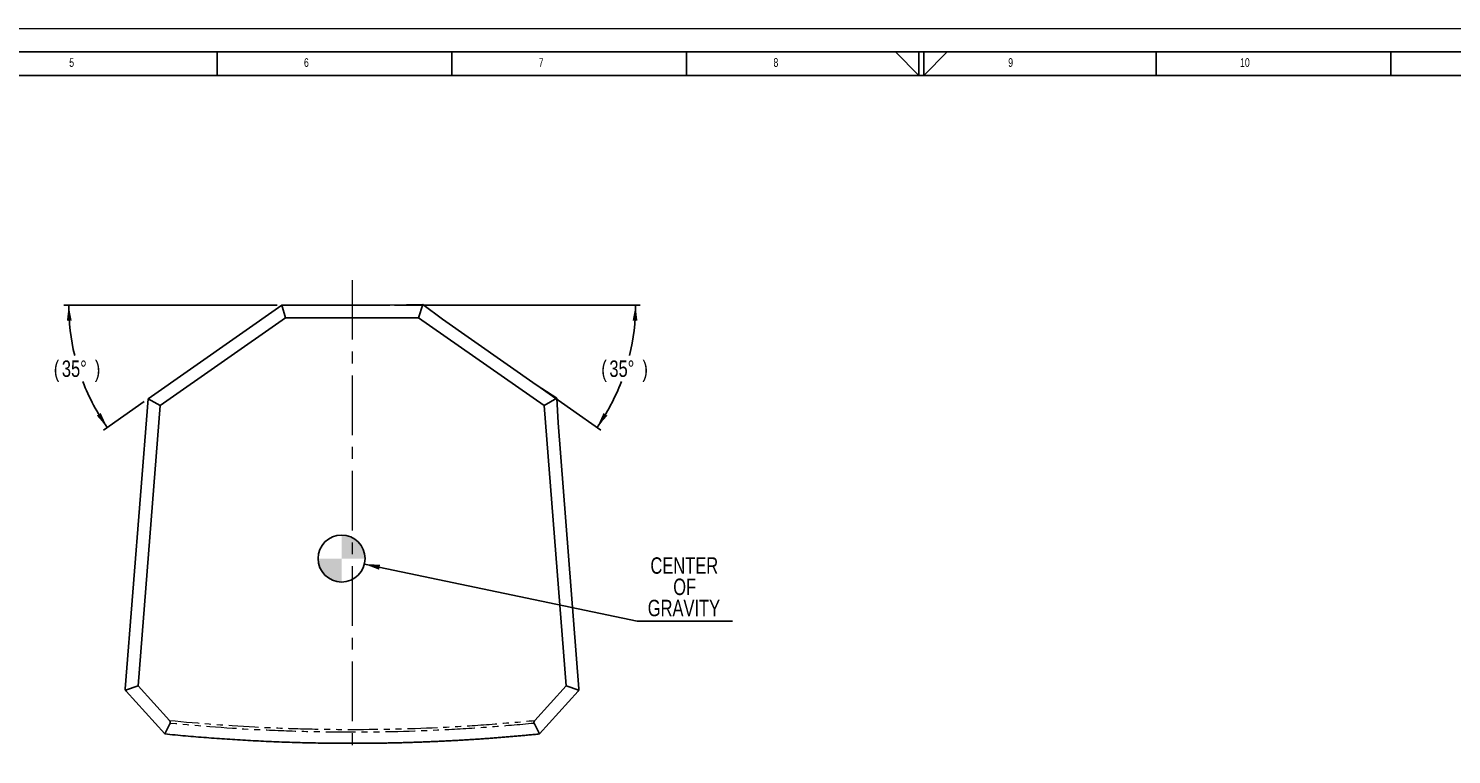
# Model space of a CAD drawing. Header units: millimetres. Extents: x 0 to 841, y 0 to 594.
# Tile 14 of 22: x 235 to 538, y 439 to 594. Entities that reach past the tile are written whole.
import ezdxf

# ---------------------------------------------------------------- set-up
doc = ezdxf.new("R2010")
doc.units = ezdxf.units.MM
doc.linetypes.add('CENTERX2', pattern=[20.32, 12.7, -2.54, 2.54, -2.54])
doc.linetypes.add('PHANTOM', pattern=[12.7, 6.35, -1.27, 1.27, -1.27, 1.27, -1.27])
doc.layers.add('FORMAT', color=7, linetype='Continuous')
doc.layers.add('SLD-0_0', color=7, linetype='Continuous')
doc.styles.add('SLDTEXTSTYLE0', font='TXT', dxfattribs={"width": 0.75})
doc.dimstyles.new('SLDDIMSTYLE1', dxfattribs={"dimtxt": 0.18, "dimasz": 3.302, "dimexe": 0, "dimexo": 0.0625, "dimgap": 0, "dimtad": 0, "dimtih": 1, "dimtoh": 1, "dimdec": 0, "dimrnd": 1e-09, "dimzin": 0, "dimdsep": 46, "dimtxsty": 'Standard', "dimsah": 1, "dimcen": 0.09, "dimadec": 0, "dimazin": 0, "dimtfac": 3.302, "dimtdec": 0, "dimtofl": 0, "dimtmove": 0, "dimatfit": 3, "dimfxl": 1, "dimfrac": 2, "dimtolj": 1, "dimtzin": 0, "dimarcsym": 0})
doc.dimstyles.new('SLDDIMSTYLE2', dxfattribs={"dimtxt": 3.5, "dimasz": 3.302, "dimexe": 0, "dimexo": 0.0625, "dimgap": 0.875, "dimtad": 0, "dimtih": 1, "dimtoh": 1, "dimdec": 4, "dimlfac": 3, "dimzin": 12, "dimdsep": 46, "dimtxsty": 'SLDTEXTSTYLE0', "dimsah": 1, "dimcen": 0.09, "dimazin": 3, "dimtfac": 1, "dimtofl": 0, "dimtmove": 0, "dimatfit": 3, "dimfxl": 1, "dimfrac": 2, "dimtolj": 1, "dimtzin": 12, "dimarcsym": 0})

# ---------------------------------------------------------------- blocks, each defined once
blk = doc.blocks.new('_D_6')
at = {"layer": 'SLD-0_0', "transparency": 16777216}
for p, q in [((288.27, 535.04), (242.9, 535.04)), ((260.01, 514.55), (251.28, 508.45))]:
    blk.add_line(p, q, dxfattribs=at)
for start, end in [(180, 193.6761), (201.0326, 215)]:
    blk.add_arc((289.27, 535.04), 45.37, start, end, dxfattribs=at)
for points in [[(243.9, 535.04), (243.51, 531.72), (244.53, 531.76)], [(252.1, 509.02), (250.74, 512.07), (249.88, 511.52)]]:
    blk.add_solid(points, dxfattribs=at)
at = {"layer": 'SLD-0_0', "transparency": 16777216, "char_height": 3.5, "attachment_point": 1, "style": 'SLDTEXTSTYLE0'}
for s, insert in [('(', (240.72, 523.27)), ('35°', (242.44, 523.27)), (')', (249.47, 523.27))]:
    blk.add_mtext(s, dxfattribs=dict(at, insert=insert))
blk = doc.blocks.new('_D_7')
at = {"layer": 'SLD-0_0', "transparency": 16777216}
for p, q in [((313.29, 535.04), (365.64, 535.04)), ((344.29, 517.52), (357.25, 508.45))]:
    blk.add_line(p, q, dxfattribs=at)
for start, end in [(346.3239, 0), (325, 338.9674)]:
    blk.add_arc((319.27, 535.04), 45.37, start, end, dxfattribs=at)
for points in [[(364.64, 535.04), (364.01, 531.76), (365.03, 531.72)], [(356.43, 509.02), (358.65, 511.52), (357.8, 512.07)]]:
    blk.add_solid(points, dxfattribs=at)
at = {"layer": 'SLD-0_0', "transparency": 16777216, "char_height": 3.5, "attachment_point": 1, "style": 'SLDTEXTSTYLE0'}
for s, insert in [('(', (357.34, 523.27)), ('35°', (359.06, 523.27)), (')', (366.1, 523.27))]:
    blk.add_mtext(s, dxfattribs=dict(at, insert=insert))
blk = doc.blocks.new('SW_NOTE_0_5')
at = {"layer": 'SLD-0_0', "color": 0}
blk.add_line((20.32, 0), (0, 0), dxfattribs=at)
at = {"layer": 'SLD-0_0', "color": 0, "char_height": 3.5, "attachment_point": 2, "style": 'SLDTEXTSTYLE0'}
for s, insert in [('CENTER', (10.03, 13.58)), ('OF', (10.11, 9.05)), ('GRAVITY', (9.95, 4.53))]:
    blk.add_mtext(s, dxfattribs=dict(at, insert=insert))
blk = doc.blocks.new('SW_DOWELSYMBOL_3')
at = {"linetype": 'Continuous', "lineweight": 18}
h = blk.add_hatch(color=0, dxfattribs=at)
edge = h.paths.add_edge_path(flags=0)
edge.add_arc((0, 0), 5, 0, 90)
edge.add_line((0, 5), (0, 0))
edge.add_line((0, 0), (5, 0))
h = blk.add_hatch(color=0, dxfattribs=at)
edge = h.paths.add_edge_path(flags=0)
edge.add_arc((0, 0), 5, 180, 270)
edge.add_line((0, -5), (0, 0))
edge.add_line((0, 0), (-5, 0))
at = {"layer": 'SLD-0_0', "color": 0}
blk.add_circle((0, 0), 5, dxfattribs=at)

msp = doc.modelspace()

# ---------------------------------------------------------------- linework, layer by layer
at = {"color": 7, "linetype": 'Continuous', "lineweight": 18}
msp.add_line((0.000004, 594.00001), (841.000004, 594.00001), dxfattribs=at)
at = {"color": 7, "linetype": 'Continuous', "lineweight": 25}
for p, q in [((260.826589, 515.127726), (289.268252, 535.042794)), ((289.268252, 535.042794), (289.272972, 535.042794)), ((290.111177, 532.384347), (289.272972, 535.042794)), ((289.272972, 535.042794), (312.294465, 535.042794)), ((319.317744, 535.214731), (312.294465, 535.042794)), ((318.425328, 532.384347), (319.317744, 535.214731)), ((319.325761, 535.214927), (319.317744, 535.214731)), ((323.514629, 532.069449), (319.325761, 535.214927)), ((290.111177, 532.384347), (263.381066, 513.667722)), ((318.425328, 532.384347), (290.111177, 532.384347)), ((345.155439, 513.667722), (318.425328, 532.384347)), ((323.514629, 532.069449), (343.469339, 518.09701)), ((347.880393, 515.225162), (343.469339, 518.09701)), ((255.957415, 453.328633), (260.82079, 515.123666)), ((263.381066, 513.667722), (258.682905, 453.971921)), ((260.82079, 515.123666), (260.826589, 515.127726)), ((263.381066, 513.667722), (260.826589, 515.127726)), ((345.155439, 513.667722), (347.880393, 515.225162)), ((349.8536, 453.971921), (345.155439, 513.667722)), ((347.886425, 515.221235), (347.880393, 515.225162)), ((348.122437, 509.955778), (347.886425, 515.221235)), ((348.122437, 509.955778), (352.57909, 453.328633)), ((255.992316, 453.057446), (258.682905, 453.971921)), ((264.351586, 443.70946), (256.126937, 452.829863)), ((258.682905, 453.971921), (265.337324, 446.592764)), ((343.199181, 446.592764), (349.8536, 453.971921)), ((352.409568, 452.829863), (344.184919, 443.70946)), ((349.8536, 453.971921), (352.544189, 453.057446)), ((264.351586, 443.70946), (264.36233, 443.708381)), ((344.174175, 443.708381), (344.184919, 443.70946))]:
    msp.add_line(p, q, dxfattribs=at)
for centre, start, end in [((256.622027, 453.276327), 175.5, 199.16700275), ((256.622027, 453.276327), 199.16700275, 222.04368934), ((351.914478, 453.276327), 317.95631066, 340.83299725), ((351.914478, 453.276327), 340.83299725, 4.5)]:
    msp.add_arc(centre, 0.666667, start, end, dxfattribs=at)
for points, knots in [([(264.36233, 443.708381), (264.552491, 444.085371), (264.932398, 444.838528), (265.311735, 445.592005), (265.501196, 445.968331)], [0, 0, 0, 0, 0.5005466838, 1, 1, 1, 1]), ([(265.501196, 445.968331), (265.513869, 445.993511), (265.524087, 446.019589), (265.539027, 446.073755), (265.543745, 446.102224), (265.548479, 446.18768), (265.539027, 446.24571), (265.502372, 446.354999), (265.475411, 446.406988), (265.412265, 446.504313), (265.376231, 446.549619), (265.337324, 446.592764)], [0, 0, 0, 0, 0.125, 0.125, 0.25, 0.25, 0.5, 0.5, 0.75, 0.75, 1, 1, 1, 1]), ([(343.199181, 446.592764), (343.160341, 446.549693), (343.124515, 446.504613), (343.061934, 446.408403), (343.03475, 446.356444), (343.006898, 446.273988), (342.999848, 446.246005), (342.991156, 446.188835), (342.989621, 446.159719), (342.994198, 446.074623), (343.009877, 446.018863), (343.035309, 445.968331)], [0, 0, 0, 0, 0.25, 0.25, 0.5, 0.5, 0.625, 0.625, 0.75, 0.75, 1, 1, 1, 1]), ([(344.174175, 443.70838), (343.984018, 444.085363), (343.604111, 444.83852), (343.224774, 445.591997), (343.035309, 445.968331)], [0, 0, 0, 0, 0.5005363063, 1, 1, 1, 1]), ([(344.174175, 443.708381), (343.795049, 443.67062), (343.036816, 443.595101), (341.899087, 443.485953), (340.761128, 443.379832), (339.622917, 443.277037), (338.484474, 443.177487), (337.345804, 443.081204), (336.206919, 442.988184), (335.067826, 442.898427), (333.928535, 442.811934), (332.789057, 442.728705), (331.649399, 442.64874), (330.509572, 442.572039), (329.369585, 442.498603), (328.229447, 442.428431), (327.089167, 442.361525), (325.948756, 442.297883), (324.808221, 442.237506), (323.667573, 442.180394), (322.526822, 442.126547), (321.385975, 442.075965), (320.245043, 442.028647), (319.104036, 441.984595), (317.962961, 441.943807), (316.82183, 441.906283), (315.68065, 441.872024), (314.539432, 441.841029), (313.398184, 441.813298), (312.256917, 441.788831), (311.115639, 441.767627), (309.974359, 441.749686), (308.833088, 441.735008), (307.691834, 441.723592), (306.550607, 441.715439), (305.409416, 441.710547), (303.908994, 441.708403), (302.049259, 441.71357), (299.830195, 441.732067), (297.611058, 441.762898), (295.391918, 441.806066), (293.172843, 441.861574), (290.953901, 441.929423), (288.735162, 442.009614), (286.516694, 442.102149), (284.298565, 442.207028), (282.080846, 442.324251), (279.863603, 442.453818), (277.646907, 442.59573), (275.430825, 442.749981), (273.215429, 442.91659), (271.000778, 443.095475), (268.786974, 443.286935), (266.57397, 443.489846), (265.099567, 443.635534), (264.36233, 443.708381)], [0, 0, 0, 0, 0.0142976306, 0.0285945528, 0.0428907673, 0.0571862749, 0.0714810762, 0.085775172, 0.100068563, 0.1143612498, 0.1286532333, 0.142944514, 0.1572350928, 0.1715249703, 0.1858141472, 0.2001026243, 0.2143904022, 0.2286774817, 0.2429638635, 0.2572495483, 0.2715345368, 0.2858188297, 0.3001024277, 0.3143853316, 0.3286675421, 0.3429490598, 0.3572298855, 0.3715100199, 0.3857894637, 0.4000682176, 0.4143462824, 0.4286236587, 0.4429003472, 0.4571763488, 0.471451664, 0.4857262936, 0.5000002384, 0.5277554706, 0.5555133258, 0.5832738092, 0.6110369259, 0.6388026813, 0.6665710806, 0.694342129, 0.7221158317, 0.7498921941, 0.7776712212, 0.8054529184, 0.833237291, 0.861024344, 0.8888140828, 0.9166065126, 0.9444016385, 0.9721994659, 1, 1, 1, 1])]:
    msp.add_open_spline(points, degree=3, knots=knots, dxfattribs=at)
at = {"color": 8, "linetype": 'PHANTOM', "lineweight": 18}
for points, knots in [([(265.337324, 446.592764), (271.806002, 445.954531), (278.290291, 445.475428), (288.025251, 444.996372), (291.271927, 444.876582), (297.768658, 444.716804), (301.018947, 444.676829), (310.769369, 444.676849), (317.265141, 444.836629), (327.00204, 445.315784), (330.246322, 445.515457), (336.727402, 445.994375), (339.964842, 446.273647), (343.199181, 446.592764)], [0, 0, 0, 0, 0.25, 0.25, 0.375, 0.375, 0.5, 0.5, 0.75, 0.75, 0.875, 0.875, 1, 1, 1, 1]), ([(343.035309, 445.968331), (339.814472, 445.652291), (336.590574, 445.37571), (330.136659, 444.901408), (326.906003, 444.703662), (317.210197, 444.229135), (310.741863, 444.070897), (301.032661, 444.070878), (297.796111, 444.110467), (291.326809, 444.268703), (288.093831, 444.387338), (278.399918, 444.86177), (271.94287, 445.33625), (265.501196, 445.968331)], [0, 0, 0, 0, 0.125, 0.125, 0.25, 0.25, 0.5, 0.5, 0.625, 0.625, 0.75, 0.75, 1, 1, 1, 1])]:
    msp.add_open_spline(points, degree=3, knots=knots, dxfattribs=at)
at = {"layer": 'FORMAT'}
for p, q in [((15.000004, 589.00001), (836.000004, 589.00001)), ((275.5, 584.00001), (275.5, 589.00001)), ((325.5, 584.00001), (325.5, 589.00001)), ((375.5, 584.00001), (375.5, 589.00001)), ((419.96681, 589.00001), (425, 584.00001)), ((425, 584.00001), (425, 589.00001)), ((426, 584.00001), (426, 589.00001)), ((431.009993, 589.00001), (426, 584.00001)), ((475.5, 584.00001), (475.5, 589.00001)), ((525.5, 584.00001), (525.5, 589.00001)), ((20.000004, 584.00001), (831.000004, 584.00001))]:
    msp.add_line(p, q, dxfattribs=at)
at = {"layer": 'SLD-0_0', "linetype": 'CENTERX2', "lineweight": 18}
msp.add_line((304.268252, 540.406737), (304.268252, 439.320056), dxfattribs=at)
at = {"layer": 'SLD-0_0'}
msp.add_circle((302.024082, 481.076127), 5, dxfattribs=at)

# ---------------------------------------------------------------- block references
for name, p in [('SW_DOWELSYMBOL_3', (302.024082, 481.076127)), ('SW_NOTE_0_5', (364.98684, 467.753139))]:
    msp.add_blockref(name, p, dxfattribs=at)

# ---------------------------------------------------------------- texts
at = {"layer": 'FORMAT', "attachment_point": 1, "style": 'SLDTEXTSTYLE0'}
for s, insert, char_height in [('5', (244.010417, 587.668031), 1.852083), ('6', (294.010417, 587.668031), 1.852083), ('7', (344.010417, 587.668031), 1.852083), ('8', (394.010417, 587.668031), 1.852083), ('9', (444.010417, 587.668031), 1.852083), ('10', (493.385417, 587.668031), 1.8520833)]:
    msp.add_mtext(s, dxfattribs=dict(at, insert=insert, char_height=char_height))

# ---------------------------------------------------------------- dimensions: what is measured, and where the dimension line sits
at = {"layer": 'SLD-0_0'}
for base, line2, picture, middle in [((244.22149, 529.640947), ((260.826589, 515.127726), (289.268252, 535.042794)), '_D_6', (245.95536, 521.537826)), ((359.321069, 513.731701), ((343.469339, 518.09701), (323.514629, 532.069449)), '_D_7', (362.581145, 521.537826))]:
    dim = msp.add_angular_dim_2l(base=base, line1=((312.294465, 535.042794), (289.268252, 535.042794)), line2=line2, text='(<>)', dimstyle='SLDDIMSTYLE2', dxfattribs=at)
    dim.commit()
    dim.dimension.update_dxf_attribs({"geometry": picture, "text_midpoint": middle, "dimtype": 162})

# ---------------------------------------------------------------- leaders
msp.add_leader([(306.882736, 479.89567), (364.98684, 467.753139)], dimstyle='SLDDIMSTYLE1', dxfattribs=at)

doc.saveas('drawing.dxf')
